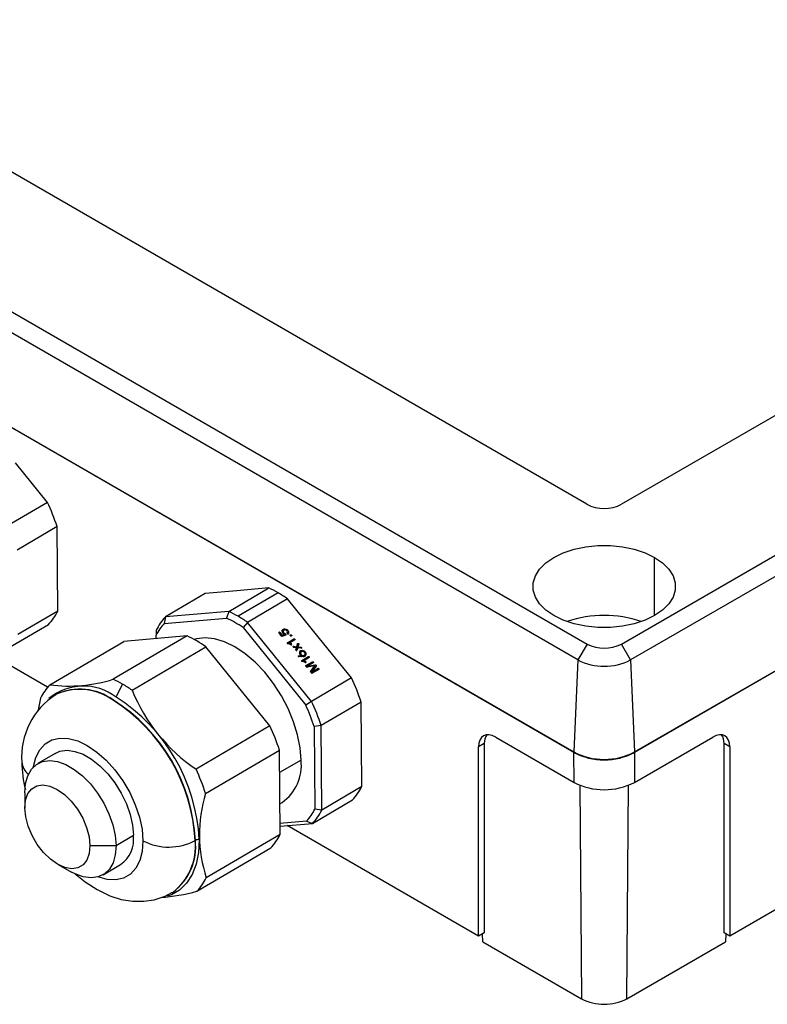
# Model space of a CAD drawing. Header units: millimetres. Extents: x 0 to 699, y 0 to 540.
# Tile 10 of 13: x 497 to 558, y 325 to 405. Entities that reach past the tile are written whole.
import ezdxf

# ---------------------------------------------------------------- set-up
doc = ezdxf.new("R2010")
doc.units = ezdxf.units.MM
doc.header["$LTSCALE"] = 2.5

msp = doc.modelspace()

# ---------------------------------------------------------------- linework, layer by layer
for p, q in [((421.018, 424.537), (543.347, 353.917)), ((543.33, 365.296), (440.729, 424.527)), ((542.601, 352.625), (420.272, 423.244)), ((542.27, 345.089), (419.869, 415.749)), ((419.94, 415.749), (542.27, 345.13)), ((546.142, 353.917), (633.116, 404.126)), ((613.405, 404.116), (546.159, 365.296)), ((633.862, 402.834), (546.888, 352.625)), ((547.219, 345.13), (634.193, 395.339)), ((634.264, 395.339), (547.219, 345.089)), ((499.428, 365.447), (496.823, 368.663)), ((499.428, 365.447), (496.175, 363.536)), ((500.206, 363.476), (496.954, 361.565)), ((500.232, 360.036), (500.206, 363.476)), ((548.846, 356.234), (548.846, 360.969)), ((500.259, 356.595), (500.232, 360.036)), ((514.854, 358.254), (512.276, 358.029)), ((514.18, 356.567), (517.433, 358.478)), ((517.433, 358.478), (514.854, 358.254)), ((512.276, 358.029), (509.023, 356.119)), ((518.2, 358.081), (514.947, 356.171)), ((518.967, 357.592), (515.714, 355.681)), ((521.572, 354.376), (518.967, 357.592)), ((500.259, 356.595), (497.006, 354.685)), ((509.023, 356.119), (508.936, 355.594)), ((508.936, 355.594), (513.988, 356.033)), ((514.18, 356.567), (509.023, 356.119)), ((514.18, 356.567), (513.988, 356.033)), ((496.25, 353.6), (499.503, 355.51)), ((515.714, 355.681), (515.345, 355.25)), ((515.345, 355.25), (520.449, 348.948)), ((520.924, 349.249), (515.714, 355.681)), ((518.961, 355.064), (518.919, 355.005)), ((510.786, 354.574), (504.776, 351.044)), ((510.786, 354.574), (505.629, 354.126)), ((508.267, 355.034), (508.268, 354.635)), ((508.27, 354.355), (508.268, 354.635)), ((518.263, 354.855), (518.278, 354.878)), ((518.504, 354.535), (518.274, 354.819)), ((518.296, 354.791), (518.345, 354.86)), ((518.345, 354.86), (518.523, 354.64)), ((518.475, 354.571), (518.523, 354.64)), ((518.643, 354.6), (518.49, 354.552)), ((518.824, 354.641), (518.504, 354.535)), ((518.523, 354.64), (518.713, 354.7)), ((518.615, 354.942), (518.546, 354.844)), ((518.637, 355), (518.568, 354.9)), ((518.643, 354.6), (518.713, 354.7)), ((518.719, 354.637), (518.788, 354.737)), ((518.79, 354.63), (518.837, 354.697)), ((518.946, 354.809), (518.96, 354.829)), ((518.952, 354.014), (519.492, 354.332)), ((519.557, 354.252), (519.121, 353.996)), ((519.188, 354.64), (519.208, 354.669)), ((519.423, 354.232), (519.492, 354.332)), ((524.176, 351.159), (521.572, 354.376)), ((499.619, 350.595), (505.629, 354.126)), ((506.31, 350.158), (512.32, 353.688)), ((517.53, 347.255), (512.32, 353.688)), ((518.952, 354.014), (518.939, 353.996)), ((519.423, 354.232), (518.956, 353.958)), ((519.075, 353.931), (519.121, 353.996)), ((519.243, 353.862), (519.285, 353.923)), ((519.284, 353.858), (519.308, 353.893)), ((519.431, 353.671), (519.472, 353.729)), ((519.472, 353.729), (519.716, 353.699)), ((519.698, 353.619), (519.481, 353.643)), ((519.641, 353.447), (519.698, 353.619)), ((519.716, 353.699), (519.663, 353.623)), ((519.691, 353.388), (519.726, 353.509)), ((519.716, 353.699), (519.784, 353.934)), ((519.726, 353.509), (519.796, 353.609)), ((519.796, 353.609), (519.736, 353.402)), ((519.742, 353.589), (519.808, 353.791)), ((519.742, 353.589), (519.811, 353.689)), ((519.78, 353.586), (519.742, 353.589)), ((520.071, 353.58), (519.796, 353.609)), ((519.808, 353.791), (519.878, 353.891)), ((519.878, 353.891), (519.811, 353.689)), ((519.811, 353.689), (520.058, 353.669)), ((520.002, 353.587), (520.058, 353.669)), ((543.347, 353.917), (542.601, 352.625)), ((546.888, 352.625), (546.142, 353.917)), ((499.433, 350.392), (494.187, 353.42)), ((519.84, 352.962), (520.088, 352.971)), ((520.236, 352.892), (519.882, 352.874)), ((519.962, 353.096), (520.03, 353.194)), ((520.053, 353.252), (519.983, 353.152)), ((520.026, 352.881), (520.088, 352.971)), ((520.121, 352.57), (520.662, 352.888)), ((520.592, 352.788), (520.126, 352.514)), ((520.134, 352.889), (520.204, 352.989)), ((520.142, 352.887), (520.134, 352.889)), ((520.272, 352.902), (520.26, 352.896)), ((520.272, 352.902), (520.341, 353.002)), ((520.726, 352.808), (520.29, 352.553)), ((520.312, 352.939), (520.382, 353.039)), ((520.377, 353.316), (520.335, 353.257)), ((520.592, 352.788), (520.662, 352.888)), ((520.121, 352.57), (520.109, 352.552)), ((520.244, 352.487), (520.29, 352.553)), ((520.412, 352.418), (520.454, 352.479)), ((520.453, 352.414), (520.477, 352.449)), ((520.454, 352.135), (520.469, 352.158)), ((520.505, 352.049), (520.465, 352.099)), ((520.931, 352.37), (520.466, 352.097)), ((520.469, 352.158), (521, 352.47)), ((520.599, 352.112), (520.54, 352.027)), ((521.192, 352.133), (520.558, 352.027)), ((521.067, 352.387), (520.599, 352.112)), ((520.599, 352.112), (521.224, 352.215)), ((521.123, 352.033), (520.84, 351.656)), ((520.846, 351.671), (521.192, 352.133)), ((521.365, 351.836), (520.899, 351.562)), ((520.931, 352.37), (521, 352.47)), ((521.3, 352.12), (520.956, 351.655)), ((520.956, 351.655), (521.435, 351.936)), ((521.502, 351.853), (520.969, 351.54)), ((521.123, 352.033), (521.192, 352.133)), ((521.163, 352.128), (521.224, 352.215)), ((521.365, 351.836), (521.435, 351.936)), ((521.367, 351.837), (521.365, 351.836)), ((521.367, 351.837), (521.437, 351.937)), ((542.601, 352.625), (542.27, 345.13)), ((546.888, 352.625), (547.219, 345.13)), ((520.845, 351.669), (520.846, 351.671)), ((520.903, 351.558), (520.852, 351.621)), ((520.895, 351.567), (520.956, 351.655)), ((524.176, 351.159), (520.924, 349.249)), ((505.01, 349.593), (505.543, 350.647)), ((590.007, 350.363), (554.979, 330.142)), ((498.863, 349.511), (498.679, 348.55)), ((500.117, 349.811), (500.053, 349.772)), ((500.117, 349.811), (500.094, 349.797)), ((504.771, 349.336), (504.794, 349.35)), ((520.924, 349.249), (520.449, 348.948)), ((524.955, 349.189), (521.703, 347.278)), ((524.981, 345.748), (524.955, 349.189)), ((517.53, 347.255), (511.52, 343.725)), ((521.703, 347.278), (521.137, 347.206)), ((521.137, 347.206), (521.189, 340.465)), ((521.755, 340.398), (521.703, 347.278)), ((535.912, 346.331), (542.288, 342.65)), ((547.201, 342.65), (553.577, 346.331)), ((525.007, 342.308), (524.981, 345.748)), ((534.986, 345.811), (534.51, 345.535)), ((534.51, 330.142), (534.51, 345.535)), ((534.986, 345.811), (534.986, 330.417)), ((554.503, 330.417), (554.503, 345.811)), ((554.979, 345.535), (554.503, 345.811)), ((554.979, 345.535), (554.979, 330.142)), ((500.049, 345.016), (498.635, 344.186)), ((512.298, 341.755), (518.309, 345.285)), ((518.361, 338.404), (518.309, 345.285)), ((542.288, 342.65), (542.27, 345.089)), ((547.219, 345.089), (547.201, 342.65)), ((520.067, 344.468), (518.322, 343.463)), ((525.007, 342.308), (521.755, 340.398)), ((542.768, 342.419), (542.9, 325.039)), ((546.589, 325.039), (546.721, 342.419)), ((497.581, 341.802), (497.581, 340.567)), ((518.342, 340.919), (518.526, 341.025)), ((520.999, 339.313), (524.252, 341.223)), ((521.755, 340.398), (521.189, 340.465)), ((520.52, 339.505), (518.354, 339.317)), ((518.356, 339.083), (520.999, 339.313)), ((534.51, 330.142), (518.936, 339.133)), ((520.52, 339.505), (520.999, 339.313)), ((505.006, 337.516), (506.42, 338.346)), ((518.361, 338.404), (512.351, 334.874)), ((502.885, 337.505), (505.006, 337.516)), ((511.595, 333.789), (517.605, 337.319)), ((500.302, 335.961), (501.39, 335.355)), ((503.953, 335.132), (505.367, 335.963)), ((509.565, 333.673), (509.588, 333.687)), ((509.588, 333.687), (509.651, 333.725)), ((534.986, 330.417), (534.51, 330.142)), ((534.857, 329.683), (534.847, 330.337)), ((554.979, 330.142), (554.503, 330.417)), ((554.642, 330.337), (554.632, 329.683)), ((534.857, 329.683), (542.9, 325.039)), ((546.589, 325.039), (554.632, 329.683))]:
    msp.add_line(p, q)
at = {"flags": 128}
for points in [[(540.643, 356.234), (539.993, 356.681), (539.488, 357.187), (539.142, 357.735), (538.967, 358.31), (538.967, 358.894), (539.142, 359.468), (539.488, 360.017), (539.993, 360.522), (540.643, 360.969), (541.418, 361.344), (542.293, 361.636), (543.243, 361.836), (544.239, 361.937), (545.25, 361.937), (546.246, 361.836), (547.196, 361.636), (548.071, 361.344), (548.846, 360.969)], [(548.846, 360.969), (549.496, 360.522), (550.001, 360.017), (550.347, 359.468), (550.522, 358.894), (550.522, 358.31), (550.347, 357.735), (550.001, 357.187), (549.496, 356.681), (548.846, 356.234), (548.071, 355.859), (547.196, 355.567), (546.246, 355.368), (545.25, 355.266), (544.239, 355.266), (543.243, 355.368), (542.293, 355.567), (541.418, 355.859), (540.643, 356.234)], [(518.518, 354.996), (518.54, 355.052), (518.579, 355.098), (518.63, 355.131), (518.692, 355.149), (518.761, 355.151), (518.831, 355.136), (518.899, 355.107), (518.961, 355.064)], [(518.941, 354.985), (518.897, 355.021), (518.847, 355.047), (518.794, 355.06), (518.742, 355.06), (518.695, 355.047), (518.656, 355.022), (518.629, 354.986), (518.615, 354.942)], [(520.067, 344.468), (519.994, 345.466), (519.791, 346.515), (519.464, 347.59), (519.02, 348.664), (518.47, 349.711), (517.829, 350.704), (517.11, 351.619), (516.334, 352.435), (515.517, 353.13), (514.682, 353.687), (513.847, 354.094), (513.034, 354.339), (512.263, 354.418), (511.553, 354.327), (511.379, 354.275)], [(518.678, 354.65), (518.683, 354.648), (518.719, 354.637)], [(519.288, 354.571), (519.267, 354.564), (519.244, 354.566), (519.221, 354.576), (519.202, 354.593), (519.19, 354.614), (519.187, 354.636), (519.193, 354.655), (519.208, 354.669)], [(519.208, 354.669), (519.228, 354.676), (519.252, 354.674), (519.275, 354.664), (519.294, 354.647), (519.306, 354.626), (519.309, 354.604), (519.302, 354.585), (519.288, 354.571)], [(519.492, 354.332), (519.509, 354.337), (519.528, 354.335), (519.546, 354.327), (519.561, 354.314), (519.571, 354.297), (519.573, 354.279), (519.568, 354.264), (519.557, 354.252)], [(519.481, 353.643), (519.461, 353.647), (519.443, 353.658), (519.429, 353.674), (519.423, 353.692), (519.426, 353.71), (519.436, 353.723), (519.452, 353.73), (519.472, 353.729)], [(519.784, 353.934), (519.789, 353.952), (519.801, 353.964), (519.818, 353.97), (519.839, 353.968), (519.858, 353.959), (519.874, 353.944), (519.883, 353.926), (519.885, 353.907), (519.878, 353.891)], [(520.058, 353.669), (520.074, 353.665), (520.088, 353.657), (520.099, 353.646), (520.108, 353.633), (520.111, 353.619), (520.11, 353.606), (520.105, 353.594), (520.095, 353.585)], [(519.933, 353.248), (519.956, 353.304), (519.994, 353.35), (520.046, 353.383), (520.108, 353.401), (520.176, 353.403), (520.247, 353.388), (520.315, 353.359), (520.377, 353.316)], [(519.955, 353.272), (519.938, 353.261), (519.936, 353.259)], [(520.312, 352.939), (520.297, 352.921), (520.272, 352.902)], [(520.662, 352.888), (520.678, 352.893), (520.697, 352.892), (520.716, 352.883), (520.731, 352.87), (520.74, 352.853), (520.743, 352.835), (520.738, 352.82), (520.726, 352.808)], [(521, 352.47), (521.017, 352.474), (521.036, 352.471), (521.054, 352.462), (521.069, 352.449), (521.078, 352.432), (521.081, 352.415), (521.077, 352.399), (521.067, 352.387)], [(521.224, 352.215), (521.242, 352.215), (521.261, 352.209), (521.278, 352.199), (521.293, 352.185), (521.303, 352.169), (521.308, 352.151), (521.307, 352.135), (521.3, 352.12)], [(521.437, 351.937), (521.454, 351.942), (521.474, 351.941), (521.493, 351.932), (521.509, 351.918), (521.519, 351.901), (521.521, 351.882), (521.516, 351.866), (521.504, 351.854)], [(498.274, 343.904), (498.279, 343.939), (498.475, 344.691), (498.8, 345.315), (499.243, 345.793), (499.792, 346.11), (500.429, 346.256), (501.135, 346.227), (501.89, 346.023), (502.669, 345.652), (503.449, 345.123), (504.207, 344.454), (504.919, 343.664), (505.564, 342.778), (506.122, 341.822), (506.577, 340.826), (506.914, 339.819), (507.123, 338.833), (507.198, 337.897)], [(500.049, 345.016), (500.445, 345.187), (501.024, 345.265), (501.661, 345.181), (502.333, 344.937), (503.018, 344.541), (503.693, 344.008), (504.334, 343.355), (504.919, 342.604), (505.43, 341.781), (505.847, 340.914), (506.158, 340.033), (506.351, 339.167), (506.42, 338.346)], [(497.581, 341.802), (497.639, 342.55), (497.82, 343.199), (498.12, 343.728), (498.529, 344.118), (499.031, 344.356), (499.61, 344.435), (500.247, 344.35), (500.919, 344.106), (501.604, 343.711), (502.279, 343.177), (502.919, 342.524), (503.505, 341.773), (504.015, 340.95), (504.433, 340.083), (504.744, 339.202), (504.937, 338.336), (505.006, 337.516)], [(497.581, 340.567), (497.643, 341.207), (497.834, 341.738), (498.146, 342.133), (498.562, 342.374), (499.062, 342.447), (499.621, 342.349), (500.21, 342.084), (500.801, 341.667), (501.363, 341.118), (501.868, 340.465), (502.292, 339.74), (502.612, 338.979), (502.813, 338.222), (502.885, 337.505)], [(502.885, 337.505), (502.823, 336.865), (502.632, 336.334), (502.321, 335.938), (501.905, 335.698), (501.405, 335.625), (500.846, 335.723), (500.256, 335.987), (499.666, 336.404), (499.103, 336.953), (498.598, 337.607), (498.174, 338.332), (497.854, 339.092), (497.653, 339.85), (497.581, 340.567)], [(505.006, 337.516), (504.949, 336.768), (504.767, 336.119), (504.467, 335.59), (504.059, 335.2), (503.557, 334.961), (502.977, 334.883), (502.341, 334.967), (501.669, 335.211), (501.39, 335.355)], [(507.198, 337.897), (507.137, 337.04), (506.941, 336.288), (506.616, 335.663), (506.173, 335.186), (505.624, 334.869), (504.987, 334.723), (504.28, 334.752), (503.531, 334.954)], [(511.781, 338.001), (511.721, 336.942), (511.526, 335.984), (511.199, 335.145), (510.747, 334.444), (510.18, 333.894), (509.509, 333.506), (509.173, 333.386)], [(501.688, 335.208), (502.483, 334.555), (503.46, 333.923), (504.496, 333.43), (505.438, 333.133), (506.362, 332.982), (507.26, 332.972), (508.121, 333.099), (509.018, 333.395), (509.543, 333.682)]]:
    msp.add_lwpolyline(points, dxfattribs=at)
for centre, radius, start, end in [((484.146, 358.268), 16.884, 17.96641, 25.1617), ((544.744, 368.026), 3.074, 242.60967, 297.39033), ((513.631, 350.191), 9.117, 59.92944, 65.35732), ((512.851, 348.84), 10.677, 55.05488, 59.94023), ((496.539, 358.38), 4.125, 315.92221, 334.36222), ((511.987, 353.249), 4.125, 135.92221, 154.36222), ((509.934, 347.443), 9.499, 55.27244, 64.73294), ((510.379, 348.28), 9.117, 59.92944, 65.35732), ((509.599, 346.93), 10.677, 55.05488, 59.94023), ((544.744, 346.825), 9.417, 71.283, 108.717), ((511.82, 352.874), 3.964, 136.66376, 153.62067), ((518.665, 354.798), 0.254, 81.90789, 124.63246), ((518.828, 354.865), 0.24, 330.82405, 56.19125), ((506.635, 345.612), 9.877, 54.85684, 65.14854), ((518.301, 354.846), 0.0382, 125.24427, 226.0143), ((518.301, 354.828), 0.0541, 36.26763, 114.5178), ((518.803, 354.972), 0.287, 175.21468, 251.59726), ((518.679, 354.823), 0.136, 145.31324, 170.29725), ((518.828, 354.947), 0.214, 181.25573, 259.26182), ((518.698, 354.561), 0.079, 45.71874, 74.5756), ((518.768, 354.662), 0.0779, 27.14422, 74.77729), ((518.808, 354.675), 0.0374, 294.85046, 300.40678), ((518.806, 354.675), 0.0383, 303.44401, 36.02212), ((518.852, 354.896), 0.126, 321.40106, 45.08502), ((518.997, 354.793), 0.0528, 153.29433, 246.10552), ((518.764, 354.753), 0.237, 355.71096, 26.94743), ((519.006, 354.785), 0.0502, 233.73706, 296.2724), ((519.012, 354.768), 0.0326, 300.23164, 321.29005), ((519.446, 354.18), 0.0565, 36.64944, 114.55219), ((518.969, 353.989), 0.0306, 125.05301, 226.0319), ((518.989, 353.996), 0.0501, 215.47317, 265.6073), ((518.918, 353.304), 0.645, 59.44721, 84.08354), ((518.869, 353.211), 0.825, 59.7364, 72.23592), ((519.267, 353.907), 0.0508, 246.15663, 297.61789), ((519.263, 353.883), 0.0462, 12.70317, 61.14321), ((519.273, 353.892), 0.0352, 300.37436, 1.85227), ((519.701, 353.448), 0.06, 180.31463, 294.06741), ((519.76, 353.815), 0.0547, 337.91837, 84.18881), ((520.074, 353.623), 0.0428, 266.21562, 299.36986), ((544.744, 356.614), 3.037, 242.60967, 297.39033), ((519.708, 353.423), 0.0355, 300.20367, 323.24303), ((519.898, 352.936), 0.0634, 155.9423, 255.43444), ((520.21, 353.221), 0.278, 174.46669, 244.02401), ((520.081, 353.045), 0.259, 82.03806, 118.97191), ((520.094, 353.075), 0.135, 145.27894, 170.33154), ((520.163, 353.175), 0.134, 120.10287, 171.82947), ((520.244, 353.199), 0.214, 181.25573, 259.26182), ((520.185, 353.115), 0.232, 235.85985, 257.27876), ((520.19, 353.09), 0.222, 41.48477, 114.98851), ((520.257, 353.159), 0.178, 252.67478, 298.26604), ((520.183, 353.278), 0.39, 277.90348, 300.00325), ((520.254, 353.126), 0.151, 305.28439, 47.33413), ((520.243, 353.117), 0.24, 330.82405, 56.19125), ((520.21, 353.227), 0.332, 300.29379, 316.87886), ((520.2, 353.008), 0.216, 347.82324, 21.09792), ((520.616, 352.736), 0.0566, 36.65247, 114.5287), ((520.139, 352.545), 0.0306, 125.05301, 226.0319), ((520.158, 352.552), 0.0501, 215.47317, 265.6073), ((520.088, 351.86), 0.645, 59.44721, 84.08354), ((520.039, 351.767), 0.825, 59.7364, 72.23592), ((520.436, 352.463), 0.0508, 246.15663, 297.61789), ((520.491, 352.126), 0.0382, 125.05301, 226.0319), ((520.432, 352.439), 0.0462, 12.70317, 61.14321), ((520.442, 352.448), 0.0352, 300.37436, 1.85227), ((520.551, 352.085), 0.0584, 218.10294, 276.91399), ((520.951, 352.312), 0.0607, 35.66213, 109.44745), ((521.166, 352.043), 0.072, 353.40755, 79.49268), ((521.391, 351.783), 0.0595, 35.13504, 114.21867), ((521.456, 351.905), 0.0375, 120.42282, 123.43066), ((521.484, 351.887), 0.0384, 297.46256, 300.42247), ((544.744, 356.761), 4.659, 242.60967, 297.39033), ((501.179, 362.541), 12.047, 262.56166, 287.37357), ((500.974, 342.757), 9.117, 59.92944, 65.35732), ((520.881, 351.649), 0.0411, 147.80678, 223.65545), ((520.947, 351.59), 0.0541, 216.26763, 294.51781), ((508.895, 343.981), 16.884, 17.96641, 25.1617), ((502.583, 347.726), 4.125, 135.92221, 154.36222), ((502.347, 346.092), 4.399, 52.74138, 129.761), ((502.063, 345.599), 4.64, 53.93568, 114.80526), ((500.195, 341.406), 10.677, 55.05488, 59.94023), ((503.292, 344.736), 5.968, 122.15018, 184.1443), ((502.039, 345.583), 4.643, 53.94813, 114.6681), ((497.162, 337.236), 14.639, 2.99654, 57.58206), ((519.646, 355.631), 14.415, 202.31629, 235.68653), ((497.042, 337.165), 14.418, 2.99654, 57.58206), ((497.059, 337.175), 14.424, 3.00792, 57.57067), ((505.715, 342.118), 16.24, 18.25698, 24.87113), ((505.642, 342.07), 16.884, 17.96641, 25.1617), ((502.248, 340.077), 16.884, 17.96641, 25.1617), ((544.744, 349.906), 5.38, 242.60967, 297.39033), ((544.744, 349.865), 5.38, 242.60967, 297.39033), ((506.121, 344.307), 8.782, 180.0159, 194.72734), ((498.713, 344.413), 1.378, 184.50416, 232.47992), ((516.448, 344.021), 3.646, 304.73695, 7.0431), ((496.238, 336.547), 16.884, 17.96641, 25.1617), ((521.288, 344.093), 4.125, 315.92221, 334.36222), ((544.744, 347.391), 5.339, 242.60967, 297.39033), ((523.28, 338.397), 11.483, 163.00035, 197.86943), ((517.637, 342.226), 3.964, 316.66376, 333.62067), ((518.035, 342.183), 4.125, 315.92221, 334.36222), ((503.931, 338.022), 2.511, 304.89443, 7.42515), ((514.641, 340.189), 4.125, 315.92221, 334.36222), ((509.299, 341.963), 4.576, 242.67333, 297.9028), ((506.869, 337.401), 4.6, 305.86341, 6.45617), ((506.863, 337.42), 4.629, 307.03882, 6.34992), ((511.743, 337.413), 0.589, 86.23441, 118.24998), ((508.631, 336.659), 4.125, 315.92221, 334.36222), ((507.161, 350.425), 17.216, 274.95058, 284.92458), ((544.744, 328.599), 4.009, 242.60967, 297.39033)]:
    msp.add_arc(centre, radius, start, end)
for centre, major_axis, start_param, end_param in [((535.924, 344.705), (-1.013, 1.725), 5.49358, 7.05565), ((536.401, 344.98), (-1.013, 1.725), 0.238395, 0.772464), ((553.565, 344.705), (1.013, 1.725), 5.510721, 7.072791), ((553.088, 344.98), (1.013, 1.725), 5.510721, 6.04479)]:
    msp.add_ellipse(centre, major_axis=major_axis, ratio=0.572322, start_param=start_param, end_param=end_param)

doc.saveas('drawing.dxf')
